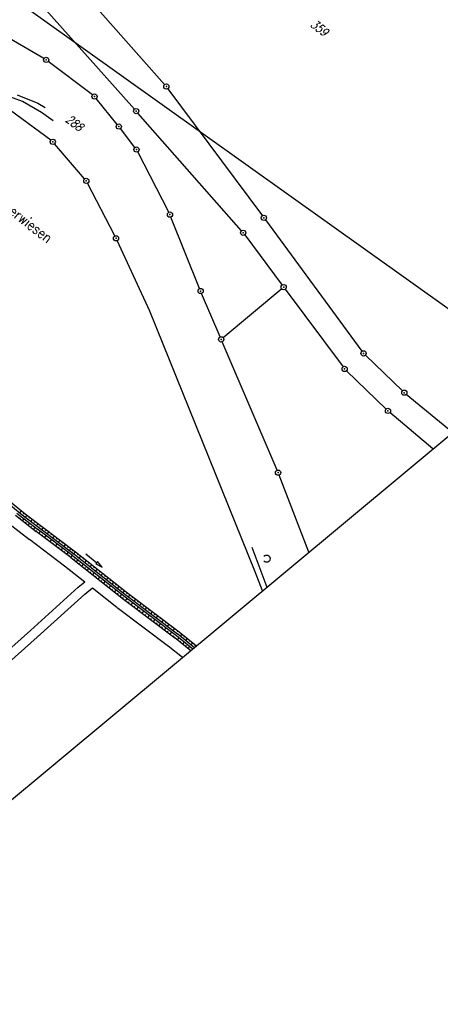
# Model space of a CAD drawing. Extents: x 448150 to 449332, y 437108 to 438384.
# Tile 40 of 172: x 448949 to 449070, y 437108 to 437390. Entities that reach past the tile are written whole.
import ezdxf

# ---------------------------------------------------------------- set-up
doc = ezdxf.new("R2010")
doc.units = 0
doc.header["$LTSCALE"] = 2
doc.header["$MEASUREMENT"] = 0
doc.linetypes.add('AUSGEZOGEN', pattern=[0])
doc.layers.get('0').update_dxf_attribs({"linetype": 'AUSGEZOGEN'})
for name, color, linetype in [('213_FLSTNR', 8, 'AUSGEZOGEN'), ('213_GRENZL', 8, 'AUSGEZOGEN'), ('213_GRENZP', 8, 'AUSGEZOGEN'), ('BOESCHG', 250, 'AUSGEZOGEN'), ('DB-Bestand', 8, 'CONTINUOUS'), ('DB-GRABEN', 15, 'AUSGEZOGEN'), ('FBRTOP', 250, 'AUSGEZOGEN'), ('MULDE', 250, 'AUSGEZOGEN'), ('Planeinteilung', 250, 'CONTINUOUS'), ('SCHLITZRINNE', 200, 'AUSGEZOGEN'), ('STROMLTG', 4, 'AUSGEZOGEN')]:
    doc.layers.add(name, color=color, linetype=linetype)
doc.styles.add('ROMANS', font='romans.shx', dxfattribs={"width": 0.8})

# ---------------------------------------------------------------- blocks, each defined once
blk = doc.blocks.new('PRIM_A65_36')
at = {"layer": 'DB-Bestand', "color": 253, "linetype": 'Continuous'}
blk.add_lwpolyline([(133.17, 267.37, -0.691081), (134.68, 268.57, -0.691081), (134.34, 266.67)], format="xyb", dxfattribs=at)
blk = doc.blocks.new('PRIM_A65_49')
at = {"layer": 'DB-Bestand', "color": 253, "linetype": 'Continuous'}
blk.add_lwpolyline([(133.17, 267.37, -0.691081), (134.68, 268.57, -0.691081), (134.34, 266.67)], format="xyb", dxfattribs=at)
blk = doc.blocks.new('1135594')
blk.add_line((1135, 0), (1135, 594))
blk = doc.blocks.new('GST')
at = {"color": 0}
blk.add_circle((0, 0), 0.75, dxfattribs=at)
blk.add_point((0, 0), dxfattribs=at)

msp = doc.modelspace()

# ---------------------------------------------------------------- hatches: boundary and pattern name
at = {"layer": 'SCHLITZRINNE'}
h = msp.add_hatch(dxfattribs=at)
h.set_pattern_fill('_USER', color=256, scale=1.5, angle=45, style=0, pattern_type=0)
h.set_pattern_definition([(0.19809, (448696.2442, 437758.0261), (-0.005186, 1.499991), [])])
edge = h.paths.add_edge_path()
edge.add_arc((450103.94, 439168.64), 1992.85, 225.25393, 225.3265)
edge.add_arc((450104.38, 439169.08), 1993.47, 225.3265, 225.68551)
edge.add_arc((450114.11, 439179.05), 2007.4, 225.68551, 226.04327)
edge.add_arc((450116.37, 439181.4), 2010.66, 226.04327, 226.40034)
edge.add_arc((450108.35, 439172.97), 1999.02, 226.40034, 226.75845)
edge.add_arc((450107.36, 439171.92), 1997.58, 226.75845, 227.1169)
edge.add_arc((450114.22, 439179.31), 2007.66, 227.1169, 227.47445)
edge.add_arc((450112.04, 439176.93), 2004.44, 227.47445, 227.83238)
edge.add_arc((450107.82, 439172.27), 1998.16, 227.83238, 228.19088)
edge.add_arc((450107.66, 439172.09), 1997.92, 228.19088, 228.54975)
edge.add_arc((450107.03, 439171.38), 1996.96, 228.54975, 228.9087)
edge.add_arc((450111.57, 439176.59), 2003.87, 228.9087, 229.26596)
edge.add_arc((450119.09, 439185.32), 2015.39, 229.26596, 229.6222)
edge.add_arc((450115.13, 439180.66), 2009.28, 229.6222, 229.97992)
edge.add_arc((450101.81, 439164.79), 1988.56, 229.97992, 230.3395)
edge.add_arc((450135.91, 439205.92), 2041.98, 230.3395, 230.69914)
edge.add_arc((450015.79, 439059.17), 1852.34, 230.69914, 231.07675)
edge.add_arc((450440.04, 439584.51), 2527.6, 231.07675, 231.41321)
edge.add_arc((449605.18, 438538.21), 1189.04, 231.41321, 231.90377)
edge.add_arc((451876.6, 441435.45), 4870.53, 231.90377, 232.05412)
edge.add_arc((449764.39, 438726.67), 1435.57, 232.05412, 232.33105)
edge.add_arc((663048.57, 714993.47), 350453.47, 232.3310515, 232.3318237)
edge.add_arc((452105.71, 441751.77), 5260.88, 232.33184, 232.33814)
edge.add_arc((1083717.78, 1260087.56), 1038995.51, 232.33813988, 232.33882921)
edge.add_arc((362297.75, 325361.77), 141749.67, 52.3359582, 52.3410109, ccw=False)
edge.add_arc((130991.07, 25697.41), 520301.52, 52.3345817, 52.3359582, ccw=False)
edge.add_arc((597397.74, 629905.02), 242982.19, 232.3337962, 232.3367437)
edge.add_arc((1091510.3, 1270060.01), 1051651.24, 232.33674373, 232.33742474)
edge.add_arc((63904.41, -61307.14), 630166.93, 52.33651599, 52.33765249, ccw=False)
edge.add_line((448950.68, 437541.27), (448965.93, 437529.5))
edge.add_arc((450103.94, 439168.64), 1993.35, 225.25393, 225.3265)
edge.add_arc((450104.38, 439169.08), 1993.97, 225.3265, 225.63395)
h = msp.add_hatch(dxfattribs=at)
h.set_pattern_fill('_USER', color=256, scale=1.5, angle=45, style=0, pattern_type=0)
h.set_pattern_definition([(1.0848, (448717.7677, 437736.8698), (-0.0283982, 1.4997312), [])])
edge = h.paths.add_edge_path()
edge.add_arc((450104.38, 439169.08), 1993.97, 225.67714, 225.68551)
edge.add_arc((450114.11, 439179.05), 2007.9, 225.68551, 226.04327)
edge.add_arc((450116.37, 439181.4), 2011.16, 226.04327, 226.34876)
edge.add_arc((450103.94, 439168.64), 1992.85, 225.25393, 225.3265)
edge.add_arc((450104.38, 439169.08), 1993.47, 225.3265, 225.68551)
edge.add_arc((450114.11, 439179.05), 2007.4, 225.68551, 226.04327)
edge.add_arc((450116.37, 439181.4), 2010.66, 226.04327, 226.40034)
edge.add_arc((450108.35, 439172.97), 1999.02, 226.40034, 226.75845)
edge.add_arc((450107.36, 439171.92), 1997.58, 226.75845, 227.1169)
edge.add_arc((450114.22, 439179.31), 2007.66, 227.1169, 227.47445)
edge.add_arc((450112.04, 439176.93), 2004.44, 227.47445, 227.83238)
edge.add_arc((450107.82, 439172.27), 1998.16, 227.83238, 228.19088)
edge.add_arc((450107.66, 439172.09), 1997.92, 228.19088, 228.54975)
edge.add_arc((450107.03, 439171.38), 1996.96, 228.54975, 228.9087)
edge.add_arc((450111.57, 439176.59), 2003.87, 228.9087, 229.26596)
edge.add_arc((450119.09, 439185.32), 2015.39, 229.26596, 229.6222)
edge.add_arc((450115.13, 439180.66), 2009.28, 229.6222, 229.97992)
edge.add_arc((450101.81, 439164.79), 1988.56, 229.97992, 230.3395)
edge.add_arc((450135.91, 439205.92), 2041.98, 230.3395, 230.69914)
edge.add_arc((450015.79, 439059.17), 1852.34, 230.69914, 231.07675)
edge.add_arc((450440.04, 439584.51), 2527.6, 231.07675, 231.41321)
edge.add_arc((449605.18, 438538.21), 1189.04, 231.41321, 231.90377)
edge.add_arc((451876.6, 441435.45), 4870.53, 231.90377, 232.05412)
edge.add_arc((449764.39, 438726.67), 1435.57, 232.05412, 232.33105)
edge.add_arc((663048.57, 714993.47), 350453.47, 232.3310515, 232.3318237)
edge.add_arc((452105.71, 441751.77), 5260.88, 232.33184, 232.33814)
edge.add_arc((1083717.78, 1260087.56), 1038995.51, 232.33813988, 232.33882921)
edge.add_arc((362297.75, 325361.77), 141749.67, 52.3359582, 52.3410109, ccw=False)
edge.add_arc((130991.07, 25697.41), 520301.52, 52.3345817, 52.3359582, ccw=False)
edge.add_arc((597397.74, 629905.02), 242982.19, 232.3337962, 232.3367437)
edge.add_arc((1091510.3, 1270060.01), 1051651.24, 232.33674373, 232.33742474)
edge.add_arc((63904.41, -61307.14), 630166.93, 52.33651599, 52.33765249, ccw=False)
edge.add_line((448950.68, 437541.27), (448965.93, 437529.5))
h = msp.add_hatch(dxfattribs=at)
h.set_pattern_fill('_USER', color=256, scale=1.5, angle=45, style=0, pattern_type=0)
h.set_pattern_definition([(1.92282, (448737.9663, 437717.5835), (-0.05033, 1.4991554), [])])
edge = h.paths.add_edge_path()
edge.add_arc((450116.37, 439181.4), 2011.16, 226.39158, 226.40034)
edge.add_arc((450108.35, 439172.97), 1999.52, 226.40034, 226.75845)
edge.add_arc((450107.36, 439171.92), 1998.08, 226.75845, 227.1169)
edge.add_arc((450114.22, 439179.31), 2008.16, 227.1169, 227.47445)
edge.add_arc((450112.04, 439176.93), 2004.94, 227.47445, 227.83238)
edge.add_arc((450107.82, 439172.27), 1998.66, 227.83238, 228.06865)
edge.add_arc((450103.94, 439168.64), 1992.85, 225.25393, 225.3265)
edge.add_arc((450104.38, 439169.08), 1993.47, 225.3265, 225.68551)
edge.add_arc((450114.11, 439179.05), 2007.4, 225.68551, 226.04327)
edge.add_arc((450116.37, 439181.4), 2010.66, 226.04327, 226.40034)
edge.add_arc((450108.35, 439172.97), 1999.02, 226.40034, 226.75845)
edge.add_arc((450107.36, 439171.92), 1997.58, 226.75845, 227.1169)
edge.add_arc((450114.22, 439179.31), 2007.66, 227.1169, 227.47445)
edge.add_arc((450112.04, 439176.93), 2004.44, 227.47445, 227.83238)
edge.add_arc((450107.82, 439172.27), 1998.16, 227.83238, 228.19088)
edge.add_arc((450107.66, 439172.09), 1997.92, 228.19088, 228.54975)
edge.add_arc((450107.03, 439171.38), 1996.96, 228.54975, 228.9087)
edge.add_arc((450111.57, 439176.59), 2003.87, 228.9087, 229.26596)
edge.add_arc((450119.09, 439185.32), 2015.39, 229.26596, 229.6222)
edge.add_arc((450115.13, 439180.66), 2009.28, 229.6222, 229.97992)
edge.add_arc((450101.81, 439164.79), 1988.56, 229.97992, 230.3395)
edge.add_arc((450135.91, 439205.92), 2041.98, 230.3395, 230.69914)
edge.add_arc((450015.79, 439059.17), 1852.34, 230.69914, 231.07675)
edge.add_arc((450440.04, 439584.51), 2527.6, 231.07675, 231.41321)
edge.add_arc((449605.18, 438538.21), 1189.04, 231.41321, 231.90377)
edge.add_arc((451876.6, 441435.45), 4870.53, 231.90377, 232.05412)
edge.add_arc((449764.39, 438726.67), 1435.57, 232.05412, 232.33105)
edge.add_arc((663048.57, 714993.47), 350453.47, 232.3310515, 232.3318237)
edge.add_arc((452105.71, 441751.77), 5260.88, 232.33184, 232.33814)
edge.add_arc((1083717.78, 1260087.56), 1038995.51, 232.33813988, 232.33882921)
edge.add_arc((362297.75, 325361.77), 141749.67, 52.3359582, 52.3410109, ccw=False)
edge.add_arc((130991.07, 25697.41), 520301.52, 52.3345817, 52.3359582, ccw=False)
edge.add_arc((597397.74, 629905.02), 242982.19, 232.3337962, 232.3367437)
edge.add_arc((1091510.3, 1270060.01), 1051651.24, 232.33674373, 232.33742474)
edge.add_arc((63904.41, -61307.14), 630166.93, 52.33651599, 52.33765249, ccw=False)
edge.add_line((448950.68, 437541.27), (448965.93, 437529.5))
h = msp.add_hatch(dxfattribs=at)
h.set_pattern_fill('_USER', color=256, scale=1.5, angle=45, style=0, pattern_type=0)
h.set_pattern_definition([(5.43336, (448830.8072, 437635.437), (-0.142032, 1.4932605), [])])
edge = h.paths.add_edge_path()
edge.add_arc((450115.13, 439180.66), 2009.78, 229.70332, 229.97992)
edge.add_arc((450101.81, 439164.79), 1989.06, 229.97992, 230.3395)
edge.add_arc((450135.91, 439205.92), 2042.48, 230.3395, 230.69914)
edge.add_arc((450015.79, 439059.17), 1852.84, 230.69914, 231.07675)
edge.add_arc((450440.04, 439584.51), 2528.1, 231.07675, 231.21107)
edge.add_arc((450103.94, 439168.64), 1992.85, 225.25393, 225.3265)
edge.add_arc((450104.38, 439169.08), 1993.47, 225.3265, 225.68551)
edge.add_arc((450114.11, 439179.05), 2007.4, 225.68551, 226.04327)
edge.add_arc((450116.37, 439181.4), 2010.66, 226.04327, 226.40034)
edge.add_arc((450108.35, 439172.97), 1999.02, 226.40034, 226.75845)
edge.add_arc((450107.36, 439171.92), 1997.58, 226.75845, 227.1169)
edge.add_arc((450114.22, 439179.31), 2007.66, 227.1169, 227.47445)
edge.add_arc((450112.04, 439176.93), 2004.44, 227.47445, 227.83238)
edge.add_arc((450107.82, 439172.27), 1998.16, 227.83238, 228.19088)
edge.add_arc((450107.66, 439172.09), 1997.92, 228.19088, 228.54975)
edge.add_arc((450107.03, 439171.38), 1996.96, 228.54975, 228.9087)
edge.add_arc((450111.57, 439176.59), 2003.87, 228.9087, 229.26596)
edge.add_arc((450119.09, 439185.32), 2015.39, 229.26596, 229.6222)
edge.add_arc((450115.13, 439180.66), 2009.28, 229.6222, 229.97992)
edge.add_arc((450101.81, 439164.79), 1988.56, 229.97992, 230.3395)
edge.add_arc((450135.91, 439205.92), 2041.98, 230.3395, 230.69914)
edge.add_arc((450015.79, 439059.17), 1852.34, 230.69914, 231.07675)
edge.add_arc((450440.04, 439584.51), 2527.6, 231.07675, 231.41321)
edge.add_arc((449605.18, 438538.21), 1189.04, 231.41321, 231.90377)
edge.add_arc((451876.6, 441435.45), 4870.53, 231.90377, 232.05412)
edge.add_arc((449764.39, 438726.67), 1435.57, 232.05412, 232.33105)
edge.add_arc((663048.57, 714993.47), 350453.47, 232.3310515, 232.3318237)
edge.add_arc((452105.71, 441751.77), 5260.88, 232.33184, 232.33814)
edge.add_arc((1083717.78, 1260087.56), 1038995.51, 232.33813988, 232.33882921)
edge.add_arc((362297.75, 325361.77), 141749.67, 52.3359582, 52.3410109, ccw=False)
edge.add_arc((130991.07, 25697.41), 520301.52, 52.3345817, 52.3359582, ccw=False)
edge.add_arc((597397.74, 629905.02), 242982.19, 232.3337962, 232.3367437)
edge.add_arc((1091510.3, 1270060.01), 1051651.24, 232.33674373, 232.33742474)
edge.add_arc((63904.41, -61307.14), 630166.93, 52.33651599, 52.33765249, ccw=False)
edge.add_line((448950.68, 437541.27), (448965.93, 437529.5))

# ---------------------------------------------------------------- linework, layer by layer
at = {"layer": '213_GRENZL'}
for p, q in [((448955.63, 437379.17), (448896.17, 437413.67)), ((448961.43, 437404.32), (448990.31, 437371.69)), ((448952.65, 437397.13), (448981.65, 437364.64)), ((448969.58, 437368.72), (448956.88, 437378.34)), ((448991.25, 437370.52), (449018.39, 437334.04)), ((448976.66, 437360.23), (448970.64, 437367.68)), ((448957.58, 437355.71), (448946.01, 437364.26)), ((449012.39, 437329.72), (448982.65, 437363.52)), ((448981.76, 437353.64), (448977.59, 437359.05)), ((448967.32, 437344.61), (448958.67, 437354.69)), ((448991.5, 437335.04), (448982.57, 437352.38)), ((448976.01, 437328.24), (448968.16, 437343.38)), ((449000.37, 437313.13), (448992.12, 437333.68)), ((449019.28, 437332.84), (449047.01, 437295.13)), ((449013.33, 437328.55), (449024.06, 437314.15)), ((448986.06, 437306.62), (448976.67, 437326.89)), ((449006.29, 437299.23), (449000.95, 437311.74)), ((449023.94, 437313.07), (449007.16, 437299.02)), ((449024.96, 437312.95), (449041.58, 437290.66)), ((449016.29, 437231.77), (448986.06, 437306.62)), ((449022.61, 437260.98), (449006.88, 437297.85)), ((449047.99, 437294), (449058.63, 437283.76)), ((449053.93, 437278.54), (449042.57, 437289.54)), ((449073.03, 437271.81), (449059.75, 437282.77)), ((449067.35, 437267.09), (449055.04, 437277.53)), ((449031.71, 437237.42), (449023.17, 437259.59)), ((449018.4, 437226.35), (449016.29, 437231.77))]:
    msp.add_line(p, q, dxfattribs=at)
at = {"layer": 'BOESCHG'}
for points in [[(449154.9, 437352.61, 0.001072), (449139.43, 437364.68, 0.002565), (449132.93, 437369.69, 0.000039), (449101.95, 437393.25, 0.001905), (449101.31, 437393.73, 0.000752), (449089.53, 437402.53, 0.000489), (449071.38, 437416, 0.001588), (449050.31, 437431.51, -0.002579), (449037.35, 437441.09, -0.001306), (449030.74, 437446.05, -0.00039), (449008.65, 437462.77, -0.001186), (448994.81, 437473.3, 0.000936), (448977.28, 437486.67, 0.008823), (448955.95, 437502.27, -0.010074)], [(449101.56, 437392.36, -0.000041), (449132.44, 437368.82, -0.002303), (449138.96, 437363.8, -0.000968), (449154.39, 437351.75)]]:
    msp.add_lwpolyline(points, format="xyb", dxfattribs=at)
at = {"layer": 'DB-Bestand', "linetype": 'Continuous'}
for p, q in [((448949.43, 437366.8), (448944.28, 437368.75)), ((448947.95, 437368.8), (448953.88, 437366.34)), ((448954.97, 437363.7), (448949.43, 437366.8)), ((448953.88, 437366.34), (448955.96, 437365.11)), ((448958.3, 437361.28), (448954.97, 437363.7)), ((448945.56, 437245.69), (448951.49, 437241.09)), ((448961.59, 437233.48), (448951.53, 437241.06)), ((448961.53, 437233.53), (448967.34, 437228.95)), ((448969.54, 437227.22), (448976.62, 437221.65)), ((448976.69, 437221.59), (448991.43, 437210.51)), ((448991.34, 437210.58), (448995.48, 437207.27))]:
    msp.add_line(p, q, dxfattribs=at)
for points in [[(449015.38, 437238.85), (449019.7, 437227.43)], [(448933.82, 437199), (448941.79, 437206.14), (448951.75, 437215.01), (448965.47, 437227.38), (448967.34, 437228.95)], [(448935.72, 437197.01), (448943.7, 437204.15), (448953.66, 437213.03), (448967.38, 437225.39), (448969.54, 437227.22)]]:
    msp.add_lwpolyline(points, dxfattribs=at)
at = {"layer": 'DB-GRABEN', "linetype": 'Continuous'}
for p, q in [((448937.36, 437257.92), (448949.89, 437247.78)), ((448937.84, 437258.5), (448950.21, 437248.48)), ((448947.89, 437248.63), (448953.78, 437244.06)), ((448948.71, 437248.73), (448949.2, 437249.3)), ((448949.75, 437248.41), (448949.98, 437248.67)), ((448950.21, 437248.48), (448964.66, 437237.55)), ((448947.42, 437248.04), (448953.4, 437243.41)), ((448948.7, 437247.05), (448948.92, 437247.32)), ((448949.49, 437246.44), (448949.97, 437247.01)), ((448949.79, 437247.86), (448964.21, 437236.95)), ((448950.28, 437247.49), (448950.77, 437248.06)), ((448950.28, 437245.82), (448950.51, 437246.09)), ((448951.07, 437245.21), (448951.56, 437245.78)), ((448951.34, 437247.19), (448951.57, 437247.46)), ((448951.88, 437246.28), (448952.37, 437246.85)), ((448952.94, 437245.98), (448953.16, 437246.25)), ((448953.48, 437245.07), (448953.96, 437245.64)), ((448951.86, 437244.6), (448952.09, 437244.86)), ((448952.36, 437245.3), (448952.39, 437245.33)), ((448952.65, 437243.98), (448953.14, 437244.56)), ((448953.4, 437243.41), (448953.61, 437243.69)), ((448963.38, 437235.89), (448953.4, 437243.41)), ((448963.85, 437236.48), (448953.78, 437244.06)), ((448954.2, 437242.81), (448954.65, 437243.41)), ((448954.47, 437244.83), (448954.68, 437245.11)), ((448955.02, 437243.9), (448955.48, 437244.5)), ((448956.06, 437243.62), (448956.27, 437243.9)), ((448956.62, 437242.7), (448957.07, 437243.3)), ((448957.66, 437242.41), (448957.87, 437242.7)), ((448955, 437242.2), (448955.21, 437242.48)), ((448955.79, 437241.6), (448956.25, 437242.2)), ((448956.59, 437241), (448956.8, 437241.28)), ((448957.39, 437240.4), (448957.84, 437241)), ((448958.19, 437239.8), (448958.4, 437240.08)), ((448958.22, 437241.5), (448958.67, 437242.1)), ((448959.25, 437241.21), (448959.47, 437241.5)), ((448959.82, 437240.3), (448960.27, 437240.9)), ((448960.85, 437240), (448961.07, 437240.29)), ((448958.99, 437239.2), (448959.44, 437239.8)), ((448959.79, 437238.6), (448960, 437238.87)), ((448960.59, 437237.99), (448961.04, 437238.59)), ((448961.39, 437237.39), (448961.6, 437237.67)), ((448961.42, 437239.09), (448961.87, 437239.69)), ((448962.19, 437236.79), (448962.64, 437237.39)), ((448962.44, 437238.79), (448962.67, 437239.09)), ((448963.01, 437237.89), (448963.46, 437238.49)), ((448963.85, 437237.73), (448964.06, 437238.01)), ((448964.22, 437236.95), (448964.68, 437237.54)), ((448964.68, 437237.54), (448979.77, 437225.65)), ((448962.77, 437236.35), (448962.98, 437236.63)), ((448963.38, 437235.89), (448963.85, 437236.48)), ((448963.38, 437235.89), (448978.47, 437224)), ((448963.85, 437236.48), (448978.94, 437224.59)), ((448964.17, 437235.27), (448964.38, 437235.55)), ((448964.22, 437236.95), (448979.31, 437225.06)), ((448964.95, 437234.65), (448965.42, 437235.24)), ((448965.25, 437236.65), (448965.47, 437236.92)), ((448965.74, 437234.03), (448965.96, 437234.31)), ((448965.79, 437235.71), (448966.25, 437236.3)), ((448966.82, 437235.41), (448967.04, 437235.68)), ((448967.36, 437234.48), (448967.82, 437235.07)), ((448968.39, 437234.17), (448968.61, 437234.45)), ((448966.52, 437233.42), (448966.99, 437234)), ((448967.31, 437232.8), (448967.53, 437233.07)), ((448968.1, 437232.18), (448968.56, 437232.77)), ((448968.88, 437231.56), (448969.1, 437231.83)), ((448968.93, 437233.24), (448969.39, 437233.83)), ((448969.67, 437230.94), (448970.13, 437231.53)), ((448969.96, 437232.93), (448970.18, 437233.21)), ((448970.5, 437232), (448970.97, 437232.59)), ((448971.53, 437231.7), (448971.75, 437231.97)), ((448972.07, 437230.76), (448972.54, 437231.35)), ((448970.45, 437230.32), (448970.67, 437230.6)), ((448971.24, 437229.7), (448971.7, 437230.29)), ((448972.02, 437229.08), (448972.24, 437229.36)), ((448972.81, 437228.47), (448973.27, 437229.05)), ((448973.11, 437230.46), (448973.32, 437230.73)), ((448973.64, 437229.53), (448974.11, 437230.12)), ((448974.68, 437229.22), (448974.89, 437229.5)), ((448975.22, 437228.29), (448975.68, 437228.88)), ((448973.59, 437227.85), (448973.81, 437228.12)), ((448974.38, 437227.23), (448974.84, 437227.82)), ((448975.17, 437226.61), (448975.38, 437226.88)), ((448975.95, 437225.99), (448976.42, 437226.58)), ((448976.25, 437227.98), (448976.46, 437228.26)), ((448976.79, 437227.05), (448977.25, 437227.64)), ((448977.82, 437226.75), (448978.04, 437227.02)), ((448978.36, 437225.81), (448978.82, 437226.4)), ((448979.39, 437225.51), (448979.61, 437225.78)), ((448976.74, 437225.37), (448976.95, 437225.65)), ((448977.52, 437224.75), (448977.99, 437225.34)), ((448978.31, 437224.13), (448978.52, 437224.41)), ((448978.49, 437223.99), (448993.24, 437212.9)), ((448978.94, 437224.59), (448993.69, 437213.5)), ((448979.09, 437223.52), (448979.57, 437224.12)), ((448979.3, 437225.07), (448994.05, 437213.98)), ((448979.75, 437225.67), (448994.5, 437214.58)), ((448979.88, 437222.9), (448980.12, 437223.2)), ((448979.94, 437224.59), (448980.39, 437225.17)), ((448980.7, 437222.33), (448981.17, 437222.92)), ((448980.99, 437224.3), (448981.18, 437224.55)), ((448981.54, 437223.39), (448982, 437223.98)), ((448982.59, 437223.1), (448982.8, 437223.38)), ((448981.5, 437221.73), (448981.72, 437222)), ((448982.3, 437221.13), (448982.77, 437221.71)), ((448983.1, 437220.52), (448983.32, 437220.8)), ((448983.14, 437222.19), (448983.6, 437222.78)), ((448983.9, 437219.92), (448984.37, 437220.51)), ((448984.18, 437221.9), (448984.4, 437222.17)), ((448984.74, 437220.98), (448985.2, 437221.57)), ((448985.78, 437220.7), (448986, 437220.97)), ((448986.34, 437219.78), (448986.8, 437220.37)), ((448984.7, 437219.32), (448984.92, 437219.6)), ((448985.5, 437218.72), (448985.96, 437219.31)), ((448986.3, 437218.12), (448986.52, 437218.39)), ((448987.1, 437217.52), (448987.56, 437218.11)), ((448987.38, 437219.49), (448987.6, 437219.77)), ((448987.93, 437218.58), (448988.4, 437219.17)), ((448988.98, 437218.29), (448989.2, 437218.57)), ((448989.53, 437217.38), (448990, 437217.97)), ((448990.58, 437217.09), (448990.8, 437217.37)), ((448987.9, 437216.92), (448988.12, 437217.19)), ((448988.7, 437216.32), (448989.16, 437216.91)), ((448989.5, 437215.72), (448989.71, 437215.99)), ((448990.3, 437215.11), (448990.76, 437215.7)), ((448991.1, 437214.51), (448991.31, 437214.79)), ((448991.13, 437216.18), (448991.6, 437216.76)), ((448991.9, 437213.91), (448992.36, 437214.5)), ((448992.18, 437215.89), (448992.4, 437216.16)), ((448992.73, 437214.97), (448993.2, 437215.56)), ((448993.95, 437214.56), (448994.17, 437214.83)), ((448994.52, 437214.56), (448999.48, 437210.6)), ((448992.86, 437213.19), (448993.07, 437213.47)), ((448993.21, 437212.92), (448997.83, 437209.23)), ((448993.68, 437213.51), (448998.42, 437209.72)), ((448993.99, 437212.3), (448994.46, 437212.88)), ((448994.06, 437213.98), (448998.89, 437210.11)), ((448994.77, 437211.67), (448994.99, 437211.95)), ((448994.84, 437213.35), (448995.31, 437213.94)), ((448995.55, 437211.05), (448996.02, 437211.63)), ((448995.87, 437213.04), (448996.09, 437213.31)), ((448996.4, 437212.1), (448996.87, 437212.69)), ((448997.43, 437211.79), (448997.65, 437212.06)), ((448996.33, 437210.42), (448996.55, 437210.7)), ((448997.11, 437209.8), (448997.58, 437210.38)), ((448997.96, 437210.85), (448998.43, 437211.44)), ((448998.99, 437210.54), (448999.21, 437210.81))]:
    msp.add_line(p, q, dxfattribs=at)
msp.add_lwpolyline([(448967.71, 437236.99), (448970.79, 437234.44), (448970.53, 437234.13), (448972.33, 437233.17), (448971.04, 437234.75), (448970.79, 437234.44)], dxfattribs=at)
at = {"layer": 'FBRTOP'}
for points in [[(448942.5, 437571.59, 0.000003), (448952.39, 437563.95, -0.000005), (448962.29, 437556.31, -0.000002), (448991.97, 437533.4, 0.000001), (449021.66, 437510.48, 0), (449059.52, 437481.26, 0), (449100.82, 437449.38, 0.000002), (449140.4, 437418.83, -0.000003), (449179.98, 437388.28, -0.000002), (449197.09, 437375.08, 0.000004)], [(448902.92, 437602.14, 0.000003), (448912.81, 437594.5, -0.000022)], [(448953.44, 437519.87, -0.000001), (448971.05, 437506.29, 0.000001), (449000.73, 437483.37, 0), (449038.6, 437454.15, 0), (449079.89, 437422.27, 0.000002), (449119.47, 437391.72, -0.000003), (449159.05, 437361.17, -0.000001), (449170.12, 437352.63, 0.000004)]]:
    msp.add_lwpolyline(points, format="xyb", dxfattribs=at)
at = {"layer": 'FBRTOP', "const_width": 0.5}
for points in [[(448933.33, 437559.71, 0.000003), (448943.23, 437552.07, -0.000005), (448953.12, 437544.44, -0.000002), (448982.81, 437521.52, 0.000001), (449012.49, 437498.61, 0), (449050.36, 437469.38, 0), (449091.65, 437437.51, 0.000002), (449131.24, 437406.96, -0.000003), (449170.82, 437376.41, -0.000001), (449185.28, 437365.24, 0.000004)], [(448940.68, 437569.23, 0.000003), (448950.57, 437561.59, -0.000005), (448960.47, 437553.95, -0.000002), (448990.15, 437531.04)], [(449099, 437447.02, 0.000002), (449138.58, 437416.47, -0.000003), (449178.16, 437385.92, -0.000002), (449194.74, 437373.12, 0.000004)], [(448901.1, 437599.78, 0.000003), (448910.99, 437592.14, -0.000022)], [(448893.75, 437590.26, 0.000003), (448903.65, 437582.63, -0.000022)], [(448965.93, 437529.5, -0.000001), (448980.36, 437518.36, 0.000001), (449010.05, 437495.44, 0.000001), (449047.91, 437466.22, 0.000001), (449089.21, 437434.34, 0.000002), (449128.79, 437403.79, -0.000003), (449168.37, 437373.24, -0.000001), (449182.13, 437362.62, 0.000004)]]:
    msp.add_lwpolyline(points, format="xyb", dxfattribs=at)
at = {"layer": 'MULDE'}
for points in [[(449080.85, 437394.04, -0.000947), (449093.65, 437384.55, 0.001011), (449105.65, 437375.65, 0.000367), (449106.23, 437375.23, 0.000009), (449130.56, 437357.33, 0.000999), (449150.93, 437342.41, 0.01169), (449152.74, 437341.15, 0.108955), (449153.93, 437340.7, 0.049413), (449155.68, 437340.61, 0.04766)], [(449082.03, 437395.65, -0.000947), (449094.85, 437386.15, 0.001011), (449106.84, 437377.26, 0.000367), (449107.41, 437376.84, 0.000009), (449131.75, 437358.94, 0.00096), (449151.3, 437344.62, 0.01169)]]:
    msp.add_lwpolyline(points, format="xyb", dxfattribs=at)
at = {"layer": 'MULDE', "flags": 128}
for points in [[(448953.39, 437516.91, 0.000109), (448955.38, 437514.96, 0.000157), (448956.76, 437513.6, 0.000011), (448958.47, 437511.94, 0.000143), (448958.6, 437511.81, 0.042526), (448964.3, 437507.12, -0.013468), (448982.63, 437493.74, -0.000028), (449007.06, 437474.88, 0.000072), (449016.63, 437467.49, 0.000017), (449054.78, 437438.05, -0.000067), (449064.58, 437430.5, -0.000102), (449081.18, 437417.67, -0.000074), (449104.19, 437399.89, -0.000078), (449115.66, 437391.02, 0.000032), (449143.6, 437369.41, 0.000108), (449144.01, 437369.09, 0.000004), (449154.38, 437361.07, 0.005451), (449156.18, 437359.72, 0.002045), (449160.98, 437356.2, 0.002045)], [(448954.78, 437518.34, 0.000109), (448956.78, 437516.39, 0.000157), (448958.16, 437515.03, 0.000011), (448959.87, 437513.37, 0.000143), (448960, 437513.24, 0.042526), (448965.44, 437508.76, -0.013468), (448983.85, 437495.33, -0.000028), (449008.28, 437476.46, 0.000072), (449017.85, 437469.07, 0.000017), (449056, 437439.64, -0.000067), (449065.8, 437432.08, -0.000102), (449082.4, 437419.26, -0.000074), (449105.41, 437401.47, -0.000078), (449116.88, 437392.6, 0.000032), (449144.82, 437370.99, 0.000108), (449145.23, 437370.67, 0.000004), (449155.61, 437362.66, 0.005451), (449157.37, 437361.32, 0.002045), (449162.16, 437357.82, 0.002045)]]:
    msp.add_lwpolyline(points, format="xyb", dxfattribs=at)
at = {"layer": 'STROMLTG', "flags": 128}
msp.add_lwpolyline([(449095.42, 437290.46), (448919.45, 437415.95), (448579.2, 437657.91)], dxfattribs=at)

# ---------------------------------------------------------------- block references
at = {"linetype": 'Continuous', "rotation": 300.7798129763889}
for name in ['PRIM_A65_36', 'PRIM_A65_49']:
    msp.add_blockref(name, (448720.97, 437213.87), dxfattribs=at)
at = {"layer": '213_GRENZP', "rotation": 322.3369117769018}
for p in [(448956.28, 437378.79), (448990.8, 437371.12), (448970.17, 437368.26), (448982.15, 437364.08), (448977.13, 437359.64), (448958.18, 437355.26), (448982.22, 437353.04), (448967.81, 437344.04), (448991.84, 437334.37), (449018.83, 437333.44), (448976.35, 437327.57), (449012.88, 437329.15), (449000.65, 437312.43), (449024.51, 437313.55), (449006.58, 437298.54), (449047.45, 437294.52), (449042.03, 437290.06), (449059.17, 437283.24), (449054.47, 437278.01), (449022.9, 437260.29)]:
    msp.add_blockref('GST', p, dxfattribs=at)
at = {"layer": 'Planeinteilung', "linetype": 'Continuous', "rotation": 309.7713901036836}
msp.add_blockref('1135594', (448149.7, 437980.02), dxfattribs=at)

# ---------------------------------------------------------------- texts
at = {"layer": '213_FLSTNR', "style": 'ROMANS', "oblique": 15, "width": 0.8}
for s, p in [('359', (449031.98, 437388.55)), ('288', (448961.61, 437361.29))]:
    msp.add_text(s, height=2.5, rotation=322.3369, dxfattribs=at).set_placement(p)
at = {"layer": 'DB-Bestand', "linetype": 'Continuous', "style": 'ROMANS', "oblique": 0, "width": 0.8334}
msp.add_text('Fuchsangerwiesen', height=3, rotation=322.14, dxfattribs=at).set_placement((448932.81, 437344.49))

doc.saveas('drawing.dxf')
